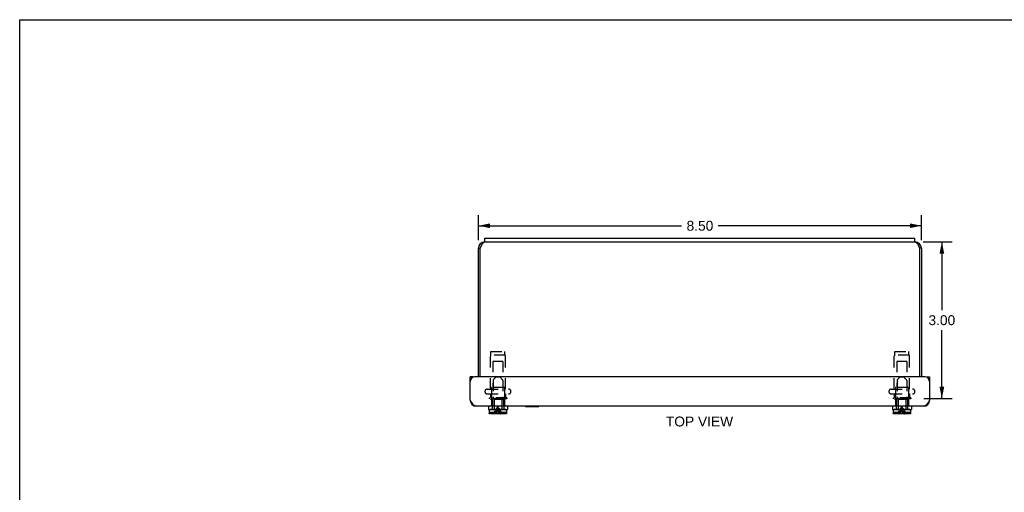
# Model space of a CAD drawing. Header units: inches. Extents: x 0 to 37.8, y 0 to 24.4.
# Tile 3 of 6: x 0 to 18.9, y 15.4 to 24.4. Entities that reach past the tile are written whole.
import ezdxf

# ---------------------------------------------------------------- set-up
doc = ezdxf.new("R2010")
doc.units = ezdxf.units.IN
doc.header["$LTSCALE"] = 2.077778
doc.header["$MEASUREMENT"] = 0
doc.linetypes.add('HIDDEN', pattern=[0.2, 0.1, -0.1])
doc.layers.get('0').update_dxf_attribs({"linetype": 'CONTINUOUS'})
doc.layers.add('DEFAULT_2', color=8, linetype='HIDDEN')
doc.layers.add('DIMENSIONS', color=7, linetype='CONTINUOUS')
doc.styles.get("Standard").update_dxf_attribs({"font": 'arial.ttf'})
doc.dimstyles.new('DIMSTYLE_2', dxfattribs={"dimtxt": 0.188889, "dimasz": 0.222222, "dimexe": 0.09, "dimexo": 0.07, "dimgap": 0.0425, "dimtad": 0, "dimtih": 1, "dimtoh": 1, "dimzin": 4, "dimdsep": 46, "dimtxsty": 'Standard', "dimblk": '_FILLED', "dimblk1": '_FILLED', "dimblk2": '_FILLED', "dimcen": 0.09, "dimazin": 1, "dimtfac": 1, "dimtofl": 0, "dimtmove": 0, "dimatfit": 3, "dimldrblk": '_FILLED', "dimfxl": 0, "dimtolj": 1, "dimtzin": 4, "dimarcsym": 0})

# ---------------------------------------------------------------- blocks, each defined once
blk = doc.blocks.new('_FILLED')
at = {"color": 0, "linetype": 'ByBlock'}
blk.add_solid([(0, 0), (-1, 0.2), (-1, -0.2)], dxfattribs=at)
blk = doc.blocks.new('*D9')
at = {"layer": 'DIMENSIONS', "color": 2, "linetype": 'Continuous'}
for p, q in [((8.8, 20.219), (8.8, 20.694)), ((17.3, 20.219), (17.3, 20.694)), ((8.8, 20.494), (12.699, 20.494)), ((17.3, 20.494), (13.401, 20.494))]:
    blk.add_line(p, q, dxfattribs=at)
at = {"layer": 'DIMENSIONS', "color": 2, "linetype": 'Continuous', "xscale": 0.2222222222, "yscale": 0.2222222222, "zscale": 0.2222222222, "rotation": 180}
blk.add_blockref('_FILLED', (8.8, 20.494), dxfattribs=at)
at = {"layer": 'DIMENSIONS', "color": 2, "linetype": 'Continuous', "xscale": 0.2222222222, "yscale": 0.2222222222, "zscale": 0.2222222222}
blk.add_blockref('_FILLED', (17.3, 20.494), dxfattribs=at)
at = {"layer": 'DIMENSIONS', "color": 2, "linetype": 'Continuous', "insert": (13.05, 20.588), "char_height": 0.1889, "width": 0.5133, "attachment_point": 2, "line_spacing_factor": 0.9}
blk.add_mtext('8.50', dxfattribs=at)
blk = doc.blocks.new('*D16')
at = {"layer": 'DIMENSIONS', "color": 2, "linetype": 'Continuous'}
for p, q in [((17.335, 20.184), (17.891, 20.184)), ((17.691, 20.184), (17.691, 18.873)), ((17.691, 17.184), (17.691, 18.495)), ((17.343, 17.184), (17.891, 17.184))]:
    blk.add_line(p, q, dxfattribs=at)
at = {"layer": 'DIMENSIONS', "color": 2, "linetype": 'Continuous', "xscale": 0.2222222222, "yscale": 0.2222222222, "zscale": 0.2222222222}
for p, rotation in [((17.691, 20.184), 90), ((17.691, 17.184), 270)]:
    blk.add_blockref('_FILLED', p, dxfattribs=dict(at, rotation=rotation))
at = {"layer": 'DIMENSIONS', "color": 2, "linetype": 'Continuous', "insert": (17.691, 18.778), "char_height": 0.1889, "width": 0.5133, "attachment_point": 2, "line_spacing_factor": 0.9}
blk.add_mtext('3.00', dxfattribs=at)

msp = doc.modelspace()

# ---------------------------------------------------------------- linework, layer by layer
at = {"color": 7, "linetype": 'Continuous'}
for p, q in [((0, 0), (0, 24.4444)), ((0, 24.4444), (37.7778, 24.4444)), ((8.9249, 20.1837), (8.9249, 20.2587)), ((17.1749, 20.1837), (17.1749, 20.2587)), ((8.7999, 20.0637), (8.8369, 20.0637)), ((8.9249, 20.1837), (17.1749, 20.1837)), ((17.2999, 20.0637), (17.2629, 20.0637)), ((8.7036, 17.5957), (8.6436, 17.5957)), ((8.7036, 17.5957), (8.7036, 17.5905)), ((17.3961, 17.5957), (17.4561, 17.5957)), ((17.3961, 17.5905), (17.3961, 17.5957)), ((8.9939, 17.0357), (8.9939, 16.9732)), ((9.3559, 17.0357), (9.3559, 16.9732)), ((9.7006, 17.0317), (9.7006, 17.0357)), ((9.7006, 17.0317), (9.9566, 17.0317)), ((9.9566, 17.0317), (9.9566, 17.0357)), ((16.7439, 17.0357), (16.7439, 16.9732)), ((17.1059, 17.0357), (17.1059, 16.9732)), ((8.9939, 16.9732), (9.3559, 16.9732)), ((9.0079, 16.9532), (9.0079, 16.9182)), ((9.0087, 16.9182), (9.0079, 16.9182)), ((9.0087, 16.9182), (9.0087, 16.9002)), ((9.0088, 16.8987), (9.0087, 16.9002)), ((9.0238, 16.8852), (9.0223, 16.8853)), ((9.3269, 16.9682), (9.0229, 16.9682)), ((9.326, 16.8852), (9.0238, 16.8852)), ((9.1019, 16.9732), (9.1019, 16.9682)), ((9.2479, 16.9732), (9.2479, 16.9682)), ((9.3275, 16.8853), (9.326, 16.8852)), ((9.3411, 16.9002), (9.341, 16.8987)), ((9.3411, 16.9182), (9.3411, 16.9002)), ((9.3419, 16.9182), (9.3411, 16.9182)), ((9.3419, 16.9532), (9.3419, 16.9182)), ((16.7439, 16.9732), (17.1059, 16.9732)), ((16.7579, 16.9532), (16.7579, 16.9182)), ((16.7587, 16.9182), (16.7579, 16.9182)), ((16.7587, 16.9182), (16.7587, 16.9002)), ((16.7588, 16.8987), (16.7587, 16.9002)), ((16.7738, 16.8852), (16.7723, 16.8853)), ((17.0769, 16.9682), (16.7729, 16.9682)), ((17.076, 16.8852), (16.7738, 16.8852)), ((16.8519, 16.9732), (16.8519, 16.9682)), ((16.9979, 16.9732), (16.9979, 16.9682)), ((17.0775, 16.8853), (17.076, 16.8852)), ((17.0911, 16.9002), (17.091, 16.8987)), ((17.0919, 16.9182), (17.0911, 16.9182)), ((17.0911, 16.9182), (17.0911, 16.9002)), ((17.0919, 16.9532), (17.0919, 16.9182))]:
    msp.add_line(p, q, dxfattribs=at)
at = {"color": 3, "linetype": 'Continuous'}
for p, q in [((8.9249, 20.2587), (17.1749, 20.2587)), ((8.7999, 17.5957), (8.7999, 20.0637)), ((8.8369, 20.0637), (8.8377, 20.0657)), ((8.8369, 17.5957), (8.8369, 20.0637)), ((8.8377, 20.0657), (8.8412, 20.0735)), ((8.8412, 20.0735), (8.8429, 20.0774)), ((8.8429, 20.0774), (8.8447, 20.0813)), ((8.8447, 20.0813), (8.8464, 20.0852)), ((8.8464, 20.0852), (8.8481, 20.089)), ((8.8481, 20.089), (8.8498, 20.0929)), ((8.9249, 20.1837), (8.9199, 20.1837)), ((17.1799, 20.1837), (17.1749, 20.1837)), ((17.2473, 20.0985), (17.249, 20.0948)), ((17.249, 20.0948), (17.2508, 20.0909)), ((17.2508, 20.0909), (17.2525, 20.0871)), ((17.2525, 20.0871), (17.2542, 20.0832)), ((17.2542, 20.0832), (17.256, 20.0794)), ((17.256, 20.0794), (17.2577, 20.0755)), ((17.2577, 20.0755), (17.2603, 20.0696)), ((17.2603, 20.0696), (17.2629, 20.0637)), ((17.2629, 20.0637), (17.2629, 17.5957)), ((17.2999, 20.0637), (17.2999, 17.5957)), ((8.6436, 17.1477), (8.6436, 17.5957)), ((17.3661, 17.5957), (8.7336, 17.5957)), ((17.4561, 17.5957), (17.4561, 17.1477)), ((17.3441, 17.0357), (8.7556, 17.0357))]:
    msp.add_line(p, q, dxfattribs=at)
for points in [[(8.8498, 20.0929), (8.8516, 20.0966), (8.8524, 20.0985), (8.8533, 20.1004), (8.8542, 20.1023), (8.855, 20.1041), (8.8559, 20.106), (8.8568, 20.1078), (8.8576, 20.1096), (8.8585, 20.1114), (8.8594, 20.1132), (8.8602, 20.115), (8.8611, 20.1168), (8.862, 20.1185), (8.8628, 20.1203), (8.8637, 20.122), (8.8645, 20.1237), (8.8654, 20.1254), (8.8663, 20.1271), (8.8671, 20.1287), (8.868, 20.1304), (8.8689, 20.132), (8.8697, 20.1336), (8.8706, 20.1352), (8.8715, 20.1367), (8.8723, 20.1383), (8.8732, 20.1398), (8.8741, 20.1413), (8.8749, 20.1428), (8.8758, 20.1443), (8.8767, 20.1457), (8.8775, 20.1471), (8.8784, 20.1485), (8.8792, 20.1499), (8.8801, 20.1513), (8.881, 20.1526), (8.8818, 20.1539), (8.8827, 20.1552), (8.8836, 20.1565), (8.8844, 20.1577), (8.8853, 20.1589), (8.8862, 20.1601), (8.887, 20.1612), (8.8879, 20.1624), (8.8888, 20.1635), (8.8896, 20.1645), (8.8905, 20.1656), (8.8913, 20.1666), (8.8922, 20.1676), (8.8931, 20.1686), (8.8939, 20.1695), (8.8948, 20.1704), (8.8957, 20.1713), (8.8965, 20.1722), (8.8974, 20.173), (8.8983, 20.1738), (8.8991, 20.1746), (8.9, 20.1753), (8.9009, 20.176), (8.9017, 20.1767), (8.9026, 20.1773), (8.9035, 20.1779), (8.9043, 20.1785), (8.9052, 20.1791), (8.906, 20.1796), (8.9069, 20.1801), (8.9078, 20.1806), (8.9086, 20.181), (8.9095, 20.1814), (8.9104, 20.1818), (8.9112, 20.1821), (8.9121, 20.1824), (8.913, 20.1827), (8.9138, 20.1829), (8.9147, 20.1831), (8.9156, 20.1833), (8.9164, 20.1834), (8.9173, 20.1835), (8.9182, 20.1836), (8.919, 20.1837), (8.9199, 20.1837)], [(17.1799, 20.1837), (17.1807, 20.1837), (17.1816, 20.1836), (17.1825, 20.1835), (17.1833, 20.1834), (17.1842, 20.1833), (17.1851, 20.1831), (17.1859, 20.1829), (17.1868, 20.1827), (17.1877, 20.1824), (17.1885, 20.1821), (17.1894, 20.1818), (17.1903, 20.1814), (17.1911, 20.181), (17.192, 20.1806), (17.1928, 20.1801), (17.1937, 20.1796), (17.1946, 20.1791), (17.1954, 20.1785), (17.1963, 20.1779), (17.1972, 20.1773), (17.198, 20.1767), (17.1989, 20.176), (17.1998, 20.1753), (17.2006, 20.1746), (17.2015, 20.1738), (17.2024, 20.173), (17.2032, 20.1722), (17.2041, 20.1713), (17.205, 20.1704), (17.2058, 20.1695), (17.2067, 20.1686), (17.2075, 20.1676), (17.2084, 20.1666), (17.2093, 20.1656), (17.2101, 20.1645), (17.211, 20.1635), (17.2119, 20.1624), (17.2127, 20.1612), (17.2136, 20.1601), (17.2145, 20.1589), (17.2153, 20.1577), (17.2162, 20.1565), (17.2171, 20.1552), (17.2179, 20.1539), (17.2188, 20.1526), (17.2197, 20.1513), (17.2205, 20.1499), (17.2214, 20.1485), (17.2222, 20.1471), (17.2231, 20.1457), (17.224, 20.1443), (17.2248, 20.1428), (17.2257, 20.1413), (17.2266, 20.1398), (17.2274, 20.1383), (17.2283, 20.1367), (17.2292, 20.1352), (17.23, 20.1336), (17.2309, 20.132), (17.2318, 20.1304), (17.2326, 20.1287), (17.2335, 20.1271), (17.2343, 20.1254), (17.2352, 20.1237), (17.2361, 20.122), (17.2369, 20.1203), (17.2378, 20.1185), (17.2387, 20.1168), (17.2395, 20.115), (17.2404, 20.1132), (17.2413, 20.1114), (17.2421, 20.1096), (17.243, 20.1078), (17.2439, 20.106), (17.2447, 20.1041), (17.2456, 20.1023), (17.2465, 20.1004), (17.2473, 20.0985)], [(8.7556, 17.0357), (8.7519, 17.0358), (8.7482, 17.0363), (8.7444, 17.0371), (8.7407, 17.0381), (8.737, 17.0395), (8.7332, 17.0412), (8.7295, 17.0431), (8.7258, 17.0454), (8.722, 17.0479), (8.7183, 17.0507), (8.7146, 17.0538), (8.7108, 17.0571), (8.7071, 17.0606), (8.7034, 17.0645), (8.6996, 17.0685), (8.6959, 17.0727), (8.6922, 17.0772), (8.6884, 17.0819), (8.6847, 17.0867), (8.681, 17.0917), (8.6772, 17.0968), (8.6735, 17.1021), (8.6698, 17.1076), (8.666, 17.1131), (8.6623, 17.1187), (8.6586, 17.1244), (8.6548, 17.1302), (8.6511, 17.136), (8.6474, 17.1418), (8.6436, 17.1477)], [(17.4561, 17.1477), (17.4524, 17.1418), (17.4487, 17.136), (17.4449, 17.1302), (17.4412, 17.1244), (17.4375, 17.1187), (17.4337, 17.1131), (17.43, 17.1075), (17.4263, 17.1021), (17.4225, 17.0968), (17.4188, 17.0917), (17.4151, 17.0867), (17.4113, 17.0819), (17.4076, 17.0772), (17.4039, 17.0728), (17.4001, 17.0685), (17.3964, 17.0645), (17.3927, 17.0607), (17.3889, 17.0571), (17.3852, 17.0538), (17.3815, 17.0507), (17.3777, 17.0479), (17.374, 17.0454), (17.3703, 17.0431), (17.3665, 17.0412), (17.3628, 17.0395), (17.3591, 17.0381), (17.3553, 17.0371), (17.3516, 17.0363), (17.3479, 17.0358), (17.3441, 17.0357)]]:
    msp.add_lwpolyline(points, dxfattribs=at)
at = {"color": 7, "linetype": 'Continuous'}
for points in [[(9.0223, 16.8853), (9.0208, 16.8855), (9.0194, 16.8858), (9.018, 16.8863), (9.0167, 16.887), (9.0154, 16.8877), (9.0142, 16.8886), (9.0131, 16.8896), (9.0121, 16.8907), (9.0112, 16.8918), (9.0105, 16.8931), (9.0098, 16.8944), (9.0093, 16.8958), (9.009, 16.8973), (9.0088, 16.8987)], [(9.341, 16.8987), (9.3408, 16.8973), (9.3404, 16.8958), (9.3399, 16.8945), (9.3393, 16.8931), (9.3385, 16.8919), (9.3376, 16.8907), (9.3366, 16.8896), (9.3355, 16.8886), (9.3344, 16.8877), (9.3331, 16.887), (9.3317, 16.8863), (9.3304, 16.8858), (9.3289, 16.8855), (9.3275, 16.8853)], [(16.7723, 16.8853), (16.7708, 16.8855), (16.7694, 16.8858), (16.768, 16.8863), (16.7667, 16.887), (16.7654, 16.8877), (16.7642, 16.8886), (16.7631, 16.8896), (16.7621, 16.8907), (16.7612, 16.8918), (16.7605, 16.8931), (16.7598, 16.8944), (16.7593, 16.8958), (16.759, 16.8973), (16.7588, 16.8987)], [(17.091, 16.8987), (17.0908, 16.8973), (17.0904, 16.8958), (17.0899, 16.8945), (17.0893, 16.8931), (17.0885, 16.8919), (17.0876, 16.8907), (17.0866, 16.8896), (17.0855, 16.8886), (17.0844, 16.8877), (17.0831, 16.887), (17.0817, 16.8863), (17.0804, 16.8858), (17.0789, 16.8855), (17.0775, 16.8853)]]:
    msp.add_lwpolyline(points, dxfattribs=at)
at = {"color": 3, "linetype": 'Continuous'}
for centre, radius, start, end in [((8.9199, 20.0637), 0.12, 90, 180), ((17.1799, 20.0637), 0.12, 0, 90), ((8.7336, 17.5057), 0.09, 90, 180), ((17.3661, 17.5057), 0.09, 0, 90), ((8.7556, 17.1477), 0.112, 180, 270), ((17.3441, 17.1477), 0.112, 270, 360)]:
    msp.add_arc(centre, radius, start, end, dxfattribs=at)
at = {"color": 7, "linetype": 'Continuous'}
for centre, start, end in [((9.0229, 16.9532), 90, 180), ((9.3269, 16.9532), 0, 90), ((16.7729, 16.9532), 90, 180), ((17.0769, 16.9532), 0, 90)]:
    msp.add_arc(centre, 0.015, start, end, dxfattribs=at)
at = {"layer": 'DEFAULT_2', "color": 8, "linetype": 'HIDDEN'}
for p, q in [((9.0289, 17.3622), (9.0289, 17.9953)), ((9.0399, 18.0132), (9.0399, 18.0822)), ((9.0399, 18.0822), (9.3099, 18.0822)), ((9.3099, 18.0132), (9.0399, 18.0132)), ((9.3099, 18.0132), (9.3099, 18.0822)), ((9.3209, 17.3622), (9.3209, 17.9953)), ((16.7789, 17.3622), (16.7789, 17.9953)), ((16.7899, 18.0822), (17.0599, 18.0822)), ((16.7899, 18.0132), (16.7899, 18.0822)), ((17.0599, 18.0132), (16.7899, 18.0132)), ((17.0599, 18.0132), (17.0599, 18.0822)), ((17.0709, 17.3622), (17.0709, 17.9953)), ((9.0799, 17.8937), (9.0799, 17.3937)), ((9.2699, 17.8937), (9.0799, 17.8937)), ((9.2699, 17.8937), (9.2699, 17.3937)), ((17.0199, 17.8937), (16.8299, 17.8937)), ((16.8299, 17.8937), (16.8299, 17.3937)), ((17.0199, 17.8937), (17.0199, 17.3937)), ((9.1419, 17.5952), (9.0853, 17.5386)), ((9.1419, 17.5952), (9.2079, 17.5952)), ((9.2079, 17.5952), (9.2645, 17.5386)), ((16.8919, 17.5952), (16.8353, 17.5386)), ((16.8919, 17.5952), (16.9579, 17.5952)), ((16.9579, 17.5952), (17.0145, 17.5386)), ((9.0499, 17.3837), (9.0499, 17.1737)), ((9.2899, 17.3937), (9.0599, 17.3937)), ((9.0809, 17.528), (9.0809, 17.2144)), ((9.2689, 17.528), (9.2689, 17.2144)), ((9.2999, 17.3837), (9.2999, 17.1737)), ((16.7999, 17.3837), (16.7999, 17.1737)), ((17.0399, 17.3937), (16.8099, 17.3937)), ((16.8309, 17.528), (16.8309, 17.2144)), ((17.0189, 17.528), (17.0189, 17.2144)), ((17.0499, 17.3837), (17.0499, 17.1737)), ((8.9711, 17.3622), (9.3786, 17.3622)), ((8.9711, 17.2697), (9.3786, 17.2697)), ((9.0049, 17.1917), (9.0049, 17.1737)), ((9.3449, 17.1917), (9.0049, 17.1917)), ((9.0289, 17.2697), (9.0289, 17.2017)), ((9.0975, 17.1916), (9.0853, 17.2038)), ((9.2523, 17.1916), (9.2645, 17.2038)), ((9.3209, 17.2697), (9.3209, 17.2017)), ((9.3449, 17.1917), (9.3449, 17.1737)), ((16.7211, 17.3622), (17.1286, 17.3622)), ((16.7211, 17.2697), (17.1286, 17.2697)), ((17.0949, 17.1917), (16.7549, 17.1917)), ((16.7549, 17.1917), (16.7549, 17.1737)), ((16.7789, 17.2697), (16.7789, 17.2017)), ((16.8475, 17.1916), (16.8353, 17.2038)), ((17.0023, 17.1916), (17.0145, 17.2038)), ((17.0709, 17.2697), (17.0709, 17.2017)), ((17.0949, 17.1917), (17.0949, 17.1737)), ((9.3449, 17.1737), (9.0049, 17.1737)), ((9.0391, 17.1646), (9.0351, 17.1607)), ((9.3147, 17.1607), (9.0351, 17.1607)), ((9.043, 17.1685), (9.0391, 17.1646)), ((9.0469, 17.1722), (9.043, 17.1684)), ((9.0449, 17.0532), (9.0449, 17.0357)), ((9.0691, 17.0532), (9.0449, 17.0532)), ((9.0507, 17.176), (9.0469, 17.1722)), ((9.0484, 17.1607), (9.0484, 17.0532)), ((9.0545, 17.1796), (9.0507, 17.1759)), ((9.0545, 17.1796), (9.0582, 17.1832)), ((9.0582, 17.1832), (9.2916, 17.1832)), ((9.0649, 17.0532), (9.0649, 16.9732)), ((9.0691, 17.1832), (9.0691, 17.0532)), ((9.1019, 17.181), (9.1019, 16.9732)), ((9.2479, 17.181), (9.2479, 16.9732)), ((9.2807, 17.1832), (9.2807, 17.0532)), ((9.3049, 17.0532), (9.2807, 17.0532)), ((9.2849, 17.0532), (9.2849, 16.9732)), ((9.2953, 17.1796), (9.2916, 17.1832)), ((9.2953, 17.1796), (9.2991, 17.1759)), ((9.299, 17.176), (9.3029, 17.1722)), ((9.3014, 17.1607), (9.3014, 17.0532)), ((9.3029, 17.1722), (9.3068, 17.1684)), ((9.3049, 17.0532), (9.3049, 17.0357)), ((9.3068, 17.1685), (9.3107, 17.1646)), ((9.3107, 17.1646), (9.3147, 17.1607)), ((17.0949, 17.1737), (16.7549, 17.1737)), ((16.7891, 17.1646), (16.7851, 17.1607)), ((17.0647, 17.1607), (16.7851, 17.1607)), ((16.7891, 17.1646), (16.793, 17.1685)), ((16.793, 17.1684), (16.7969, 17.1722)), ((16.8191, 17.0532), (16.7949, 17.0532)), ((16.7949, 17.0532), (16.7949, 17.0357)), ((16.7969, 17.1722), (16.8007, 17.176)), ((16.7984, 17.1607), (16.7984, 17.0532)), ((16.8007, 17.1759), (16.8045, 17.1796)), ((16.8045, 17.1796), (16.8082, 17.1832)), ((16.8082, 17.1832), (17.0416, 17.1832)), ((16.8149, 17.0532), (16.8149, 16.9732)), ((16.8191, 17.1832), (16.8191, 17.0532)), ((16.8519, 17.181), (16.8519, 16.9732)), ((16.9979, 17.181), (16.9979, 16.9732)), ((17.0307, 17.1832), (17.0307, 17.0532)), ((17.0549, 17.0532), (17.0307, 17.0532)), ((17.0349, 17.0532), (17.0349, 16.9732)), ((17.0453, 17.1796), (17.0416, 17.1832)), ((17.0491, 17.1759), (17.0453, 17.1796)), ((17.0529, 17.1722), (17.049, 17.176)), ((17.0514, 17.1607), (17.0514, 17.0532)), ((17.0568, 17.1684), (17.0529, 17.1722)), ((17.0549, 17.0532), (17.0549, 17.0357)), ((17.0607, 17.1646), (17.0568, 17.1685)), ((17.0607, 17.1646), (17.0647, 17.1607)), ((9.0087, 16.9182), (9.1423, 16.9182)), ((9.0088, 16.8987), (9.009, 16.8973)), ((9.0093, 16.8958), (9.0093, 16.8958)), ((9.0098, 16.8945), (9.0098, 16.8944)), ((9.0105, 16.8931), (9.0105, 16.8931)), ((9.0112, 16.8919), (9.0112, 16.8918)), ((9.0121, 16.8907), (9.0121, 16.8907)), ((9.0131, 16.8896), (9.0131, 16.8896)), ((9.0142, 16.8886), (9.0142, 16.8886)), ((9.0154, 16.8877), (9.0154, 16.8877)), ((9.0167, 16.887), (9.0167, 16.887)), ((9.018, 16.8863), (9.018, 16.8863)), ((9.0194, 16.8858), (9.0194, 16.8858)), ((9.0223, 16.8853), (9.0223, 16.8853)), ((9.1293, 16.9537), (9.1398, 16.9712)), ((9.1481, 16.9537), (9.1543, 16.9712)), ((9.2099, 16.913), (9.2075, 16.9182)), ((9.2075, 16.9182), (9.3411, 16.9182)), ((9.2099, 16.913), (9.2123, 16.9077)), ((9.2205, 16.9537), (9.21, 16.9712)), ((9.2147, 16.9023), (9.2123, 16.9077)), ((9.3275, 16.8853), (9.3289, 16.8855)), ((9.3303, 16.8858), (9.3304, 16.8858)), ((9.3317, 16.8863), (9.3317, 16.8863)), ((9.3331, 16.887), (9.3331, 16.887)), ((9.3343, 16.8877), (9.3344, 16.8877)), ((9.3355, 16.8886), (9.3355, 16.8886)), ((9.3366, 16.8896), (9.3366, 16.8896)), ((9.3376, 16.8907), (9.3376, 16.8907)), ((9.3385, 16.8918), (9.3385, 16.8919)), ((9.3393, 16.8931), (9.3393, 16.8931)), ((9.3399, 16.8944), (9.3399, 16.8945)), ((9.3404, 16.8958), (9.3404, 16.8958)), ((16.7587, 16.9182), (16.8923, 16.9182)), ((16.7598, 16.8945), (16.7598, 16.8944)), ((16.7605, 16.8931), (16.7605, 16.8931)), ((16.7612, 16.8919), (16.7612, 16.8918)), ((16.7621, 16.8907), (16.7621, 16.8907)), ((16.7631, 16.8896), (16.7631, 16.8896)), ((16.7642, 16.8886), (16.7642, 16.8886)), ((16.7654, 16.8877), (16.7654, 16.8877)), ((16.7667, 16.887), (16.7667, 16.887)), ((16.768, 16.8863), (16.768, 16.8863)), ((16.7694, 16.8858), (16.7694, 16.8858)), ((16.7723, 16.8853), (16.7723, 16.8853)), ((16.8793, 16.9537), (16.8898, 16.9712)), ((16.8851, 16.9023), (16.8875, 16.9077)), ((16.9575, 16.9182), (17.0911, 16.9182)), ((16.9705, 16.9537), (16.96, 16.9712)), ((17.0775, 16.8853), (17.0789, 16.8855)), ((17.0803, 16.8858), (17.0804, 16.8858)), ((17.0817, 16.8863), (17.0817, 16.8863)), ((17.0831, 16.887), (17.0831, 16.887)), ((17.0843, 16.8877), (17.0844, 16.8877)), ((17.0855, 16.8886), (17.0855, 16.8886)), ((17.0866, 16.8896), (17.0866, 16.8896)), ((17.0876, 16.8907), (17.0876, 16.8907)), ((17.0885, 16.8918), (17.0885, 16.8919)), ((17.0893, 16.8931), (17.0893, 16.8931)), ((17.0899, 16.8944), (17.0899, 16.8945)), ((17.0904, 16.8958), (17.0904, 16.8958)), ((17.091, 16.8987), (17.091, 16.8987))]:
    msp.add_line(p, q, dxfattribs=at)
for points in [[(9.1398, 16.9712), (9.1509, 16.9884), (9.1626, 17.0054), (9.1749, 17.0222)], [(9.1543, 16.9712), (9.1608, 16.9884), (9.1676, 17.0054), (9.1749, 17.0222)], [(9.1594, 16.9554), (9.1642, 16.978), (9.1694, 17.0003), (9.1749, 17.0222)], [(9.1657, 16.9554), (9.1685, 16.978), (9.1716, 17.0003), (9.1749, 17.0222)], [(9.21, 16.9712), (9.1989, 16.9884), (9.1872, 17.0054), (9.1749, 17.0222)], [(9.2129, 16.9182), (9.2075, 16.9361), (9.2017, 16.9537), (9.1955, 16.9712), (9.189, 16.9884), (9.1821, 17.0054), (9.1749, 17.0222)], [(9.2025, 16.8852), (9.1988, 16.9089), (9.1948, 16.9323), (9.1903, 16.9554), (9.1855, 16.978), (9.1804, 17.0003), (9.1749, 17.0222)], [(9.1841, 16.9554), (9.1812, 16.978), (9.1782, 17.0003), (9.1749, 17.0222)], [(16.8868, 16.9182), (16.8923, 16.9361), (16.8981, 16.9537), (16.9043, 16.9712), (16.9108, 16.9884), (16.9176, 17.0054), (16.9249, 17.0222)], [(16.8898, 16.9712), (16.9009, 16.9884), (16.9126, 17.0054), (16.9249, 17.0222)], [(16.8972, 16.8852), (16.9009, 16.9089), (16.905, 16.9323), (16.9094, 16.9554), (16.9142, 16.978), (16.9194, 17.0003), (16.9249, 17.0222)], [(16.9157, 16.9554), (16.9185, 16.978), (16.9216, 17.0003), (16.9249, 17.0222)], [(16.96, 16.9712), (16.9489, 16.9884), (16.9372, 17.0054), (16.9249, 17.0222)], [(16.9629, 16.9182), (16.9575, 16.9361), (16.9517, 16.9537), (16.9455, 16.9712), (16.939, 16.9884), (16.9321, 17.0054), (16.9249, 17.0222)], [(16.9403, 16.9554), (16.9355, 16.978), (16.9304, 17.0003), (16.9249, 17.0222)], [(16.9341, 16.9554), (16.9312, 16.978), (16.9282, 17.0003), (16.9249, 17.0222)], [(9.1101, 16.9182), (9.1194, 16.9361), (9.1293, 16.9537)], [(9.1423, 16.9182), (9.1399, 16.913), (9.1375, 16.9077), (9.1351, 16.9023), (9.1327, 16.8967), (9.1303, 16.891), (9.1279, 16.8852)], [(9.1368, 16.9182), (9.1423, 16.9361), (9.1481, 16.9537)], [(9.1472, 16.8852), (9.1509, 16.9089), (9.155, 16.9323), (9.1594, 16.9554)], [(9.1584, 16.8852), (9.1606, 16.9089), (9.163, 16.9323), (9.1657, 16.9554)], [(9.1914, 16.8852), (9.1892, 16.9089), (9.1867, 16.9323), (9.1841, 16.9554)], [(9.2147, 16.9023), (9.2171, 16.8967), (9.2195, 16.891), (9.2219, 16.8852)], [(9.2396, 16.9182), (9.2304, 16.9361), (9.2205, 16.9537)], [(16.7588, 16.8987), (16.759, 16.8973), (16.7593, 16.8958), (16.7593, 16.8958)], [(16.8601, 16.9182), (16.8694, 16.9361), (16.8793, 16.9537)], [(16.8851, 16.9023), (16.8827, 16.8967), (16.8803, 16.891), (16.8779, 16.8852)], [(16.8923, 16.9182), (16.8899, 16.913), (16.8875, 16.9077)], [(16.9084, 16.8852), (16.9106, 16.9089), (16.913, 16.9323), (16.9157, 16.9554)], [(16.9414, 16.8852), (16.9392, 16.9089), (16.9367, 16.9323), (16.9341, 16.9554)], [(16.9525, 16.8852), (16.9488, 16.9089), (16.9448, 16.9323), (16.9403, 16.9554)], [(16.9575, 16.9182), (16.9599, 16.913), (16.9623, 16.9077), (16.9647, 16.9023), (16.9671, 16.8967), (16.9695, 16.891), (16.9719, 16.8852)], [(16.9896, 16.9182), (16.9804, 16.9361), (16.9705, 16.9537)]]:
    msp.add_lwpolyline(points, dxfattribs=at)
for centre, radius, start, end in [((9.0489, 17.9953), 0.02, 116.74368, 180), ((9.3009, 17.9953), 0.02, 0, 63.25632), ((16.7989, 17.9953), 0.02, 116.74368, 180), ((17.0509, 17.9953), 0.02, 0, 63.25632), ((9.0599, 17.3837), 0.01, 90, 180), ((9.0959, 17.528), 0.015, 134.99999, 180), ((9.2539, 17.528), 0.015, 0, 45.00001), ((9.2899, 17.3837), 0.01, 0, 90), ((16.8099, 17.3837), 0.01, 90, 180), ((16.8459, 17.528), 0.015, 134.99999, 180), ((17.0039, 17.528), 0.015, 0, 45.00001), ((17.0399, 17.3837), 0.01, 0, 90), ((8.9711, 17.3159), 0.0462, 90, 270), ((9.0189, 17.2017), 0.01, 270, 360), ((9.0959, 17.2144), 0.015, 180, 224.99995), ((9.0869, 17.181), 0.015, 0, 44.99994), ((9.2629, 17.181), 0.015, 135.00006, 180), ((9.2539, 17.2144), 0.015, 315.00005, 360), ((9.3309, 17.2017), 0.01, 180, 270), ((9.3786, 17.3159), 0.0462, 270, 90), ((16.7211, 17.3159), 0.0462, 90, 270), ((16.7689, 17.2017), 0.01, 270, 360), ((16.8459, 17.2144), 0.015, 180, 224.99995), ((16.8369, 17.181), 0.015, 0, 44.99994), ((17.0129, 17.181), 0.015, 135.00006, 180), ((17.0039, 17.2144), 0.015, 315.00005, 360), ((17.0809, 17.2017), 0.01, 180, 270), ((17.1286, 17.3159), 0.0462, 270, 90)]:
    msp.add_arc(centre, radius, start, end, dxfattribs=at)

# ---------------------------------------------------------------- texts
at = {"layer": 'DIMENSIONS', "color": 2, "linetype": 'Continuous', "insert": (13.0416, 16.8353), "char_height": 0.18889, "width": 1.287113, "attachment_point": 2, "line_spacing_factor": 0.9}
msp.add_mtext('TOP VIEW', dxfattribs=at)

# ---------------------------------------------------------------- dimensions: what is measured, and where the dimension line sits
at = {"layer": 'DIMENSIONS', "color": 2, "linetype": 'Continuous'}
for base, p1, p2, angle, picture, middle in [((8.7999, 20.4939), (17.2999, 20.1492), (8.7999, 20.1492), 180, '*D9', (13.0489, 20.4928)), ((17.6915, 20.1837), (17.2734, 17.1837), (17.2654, 20.1837), 90, '*D16', (17.6912, 18.6826))]:
    dim = msp.add_linear_dim(base=base, p1=p1, p2=p2, angle=angle, dimstyle='DIMSTYLE_2', dxfattribs=at)
    dim.commit()
    dim.dimension.update_dxf_attribs({"geometry": picture, "text_midpoint": middle, "dimtype": 160})

doc.saveas('drawing.dxf')
